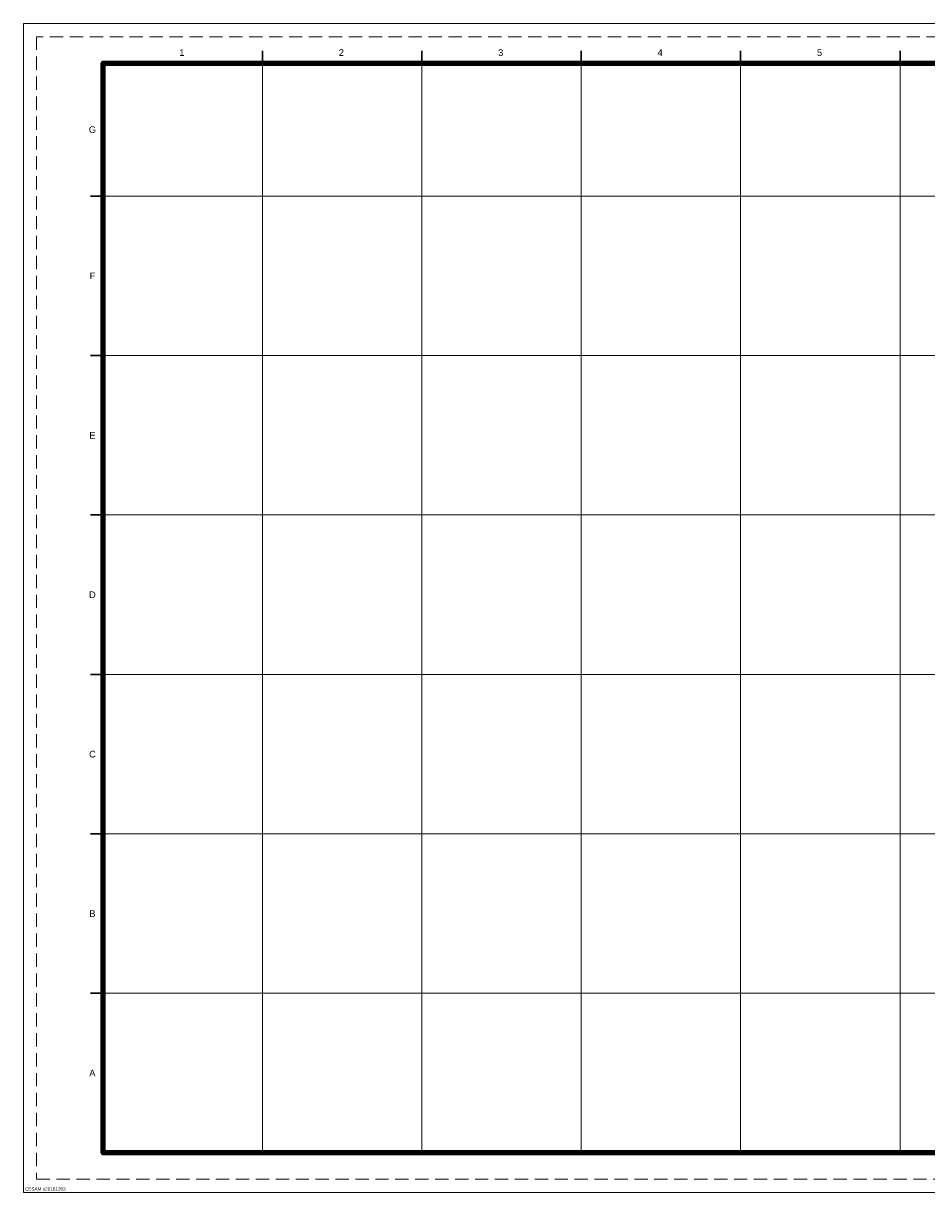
# Model space of a CAD drawing. Header units: inches. Extents: x 0 to 34, y 0 to 22.
# Tile 1 of 3: x 0 to 17, y 0 to 22. Entities that reach past the tile are written whole.
import ezdxf
from ezdxf.enums import TextEntityAlignment as Align

# ---------------------------------------------------------------- set-up
doc = ezdxf.new("R2010")
doc.units = ezdxf.units.IN
doc.header["$MEASUREMENT"] = 0
doc.linetypes.add('ACAD_ISO08W100', pattern=[36, 24, -3, 6, -3])
doc.linetypes.add('DASHED2', pattern=[0.375, 0.25, -0.125])
doc.layers.add('G-ANNO-NPLT', color=5, linetype='CONTINUOUS', lineweight=0, true_color=0x0000ff, plot=False)
doc.layers.add('G-ANNO-TTLB', color=7, linetype='CONTINUOUS', lineweight=30)
doc.layers.add('G-ANNO-TTLB-GRID', color=5, linetype='ACAD_ISO08W100', lineweight=0, true_color=0x0000ff)
doc.layers.get('G-ANNO-TTLB-GRID').off()
doc.styles.add('Arial', font='arial.ttf')

# ---------------------------------------------------------------- blocks, each defined once
blk = doc.blocks.new('*U7')
at = {"layer": 'G-ANNO-NPLT', "color": 5, "lineweight": 0, "ltscale": 0.007}
blk.add_line((14.9375, 0), (-14.9375, 0), dxfattribs=at)
blk = doc.blocks.new('*U8')
at = {"layer": 'G-ANNO-TTLB-GRID', "color": 0, "linetype": 'ByBlock', "lineweight": -2, "transparency": 16777216}
for p in [(0, 15), (0, 12), (0, 9), (0, 6), (0, 3), (0, 0)]:
    blk.add_blockref('*U7', p, dxfattribs=at)
blk = doc.blocks.new('*U9')
at = {"layer": 'G-ANNO-NPLT', "color": 5, "lineweight": 0, "ltscale": 0.007}
blk.add_line((0, -10.25), (0, 10.25), dxfattribs=at)
blk = doc.blocks.new('*U10')
at = {"layer": 'G-ANNO-TTLB-GRID', "color": 0, "linetype": 'ByBlock', "lineweight": -2, "transparency": 16777216}
for p in [(0, 0), (3, 0), (6, 0), (9, 0), (12, 0), (15, 0), (18, 0), (21, 0), (24, 0)]:
    blk.add_blockref('*U9', p, dxfattribs=at)

msp = doc.modelspace()

# ---------------------------------------------------------------- linework, layer by layer
at = {"layer": 'G-ANNO-NPLT', "color": 7}
msp.add_lwpolyline([(0, 0), (34, 0), (34, 22), (0, 22)], close=True, dxfattribs=at)
at = {"layer": 'G-ANNO-NPLT', "linetype": 'DASHED2'}
msp.add_lwpolyline([(0.25, 0.25), (33.75, 0.25), (33.75, 21.75), (0.25, 21.75)], close=True, dxfattribs=at)
at = {"layer": 'G-ANNO-TTLB', "linetype": 'Continuous'}
for p, q in [((4.5, 21.486), (4.5, 21.25)), ((7.5, 21.486), (7.5, 21.25)), ((10.5, 21.486), (10.5, 21.25)), ((13.5, 21.486), (13.5, 21.25)), ((16.5, 21.486), (16.5, 21.25)), ((1.5, 18.75), (1.264, 18.75)), ((1.5, 15.75), (1.264, 15.75)), ((1.5, 12.75), (1.264, 12.75)), ((1.5, 9.75), (1.264, 9.75)), ((1.5, 6.75), (1.264, 6.75)), ((1.5, 3.75), (1.264, 3.75))]:
    msp.add_line(p, q, dxfattribs=at)
at = {"layer": 'G-ANNO-TTLB', "color": 7, "linetype": 'Continuous', "lineweight": 100}
msp.add_lwpolyline([(33.25, 0.75), (1.5, 0.75), (1.5, 21.25), (33.25, 21.25)], close=True, dxfattribs=at)

# ---------------------------------------------------------------- block references
at = {"layer": 'G-ANNO-TTLB-GRID', "color": 0, "linetype": 'ByBlock', "lineweight": -2}
for name, p in [('*U10', (4.5, 11)), ('*U8', (16.438, 3.75))]:
    msp.add_blockref(name, p, dxfattribs=at)

# ---------------------------------------------------------------- texts
at = {"layer": 'G-ANNO-NPLT', "style": 'Arial'}
msp.add_text('CESAM v20181203', height=0.0625, dxfattribs=at).set_placement((0.03, 0.037))
at = {"layer": 'G-ANNO-TTLB', "linetype": 'Continuous', "style": 'Arial'}
for s, p in [('1', (2.984, 21.451)), ('2', (5.984, 21.451)), ('3', (8.984, 21.451)), ('4', (11.984, 21.451)), ('5', (14.984, 21.451)), ('G', (1.299, 20)), ('F', (1.299, 17.25)), ('E', (1.299, 14.25)), ('D', (1.299, 11.25)), ('C', (1.299, 8.25)), ('B', (1.299, 5.25)), ('A', (1.299, 2.25))]:
    msp.add_text(s, height=0.125, dxfattribs=at).set_placement(p, align=Align.MIDDLE_CENTER)

doc.saveas('drawing.dxf')
